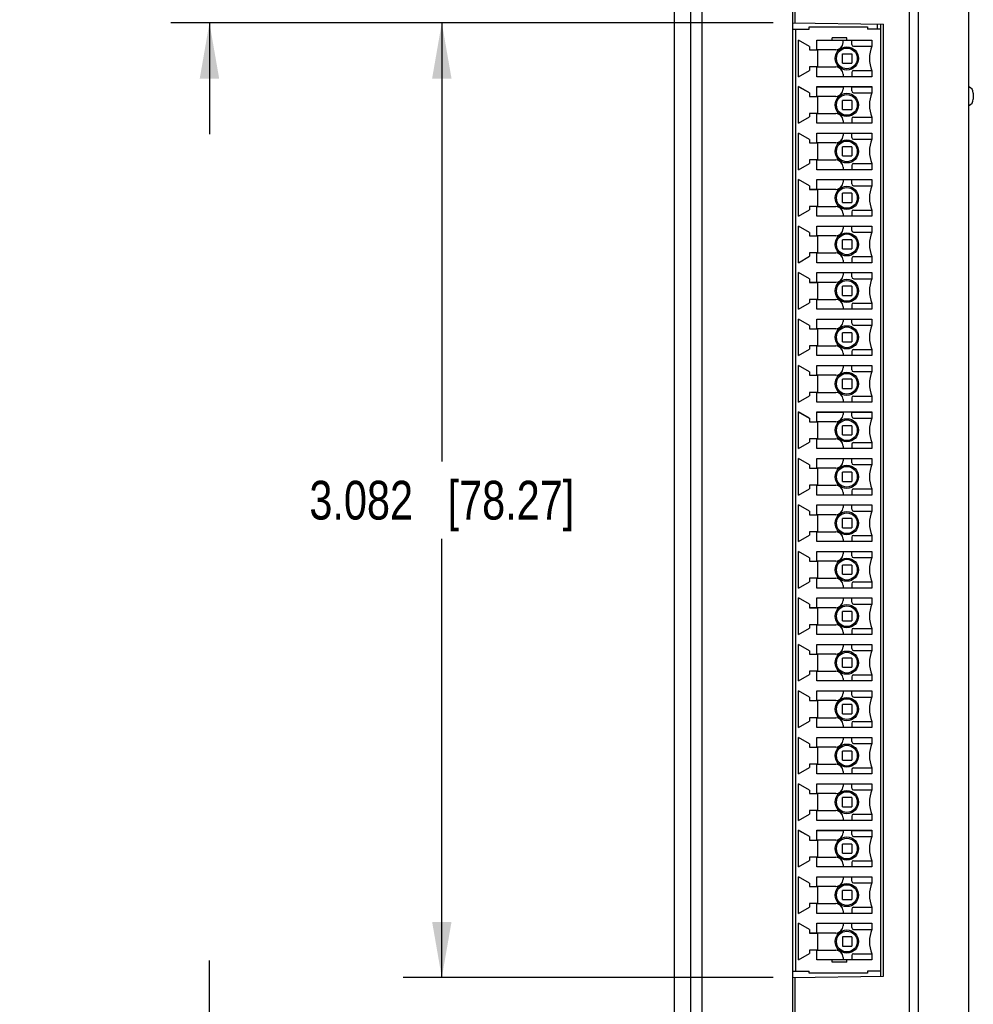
# Model space of a CAD drawing. Header units: inches. Extents: x 0 to 34, y 0 to 22.
# Tile 18 of 24: x 16 to 19.1, y 10.8 to 14. Entities that reach past the tile are written whole.
import ezdxf

# ---------------------------------------------------------------- set-up
doc = ezdxf.new("R2010")
doc.units = ezdxf.units.IN
doc.header["$LTSCALE"] = 1.87
doc.header["$MEASUREMENT"] = 0
doc.layers.get('0').update_dxf_attribs({"linetype": 'CONTINUOUS'})
doc.layers.add('DIMENSIONS', color=7, linetype='CONTINUOUS')
doc.styles.get("Standard").update_dxf_attribs({"font": 'txt', "width": 0.8})
doc.dimstyles.new('DIMSTYLE_1', dxfattribs={"dimtxt": 0.125, "dimasz": 0.18, "dimexe": 0.18, "dimexo": 0.0625, "dimgap": 0.09, "dimtad": 0, "dimtih": 1, "dimtoh": 1, "dimdec": 3, "dimzin": 4, "dimdsep": 46, "dimtxsty": 'STANDARD', "dimblk": '_FILLED', "dimblk1": '_FILLED', "dimblk2": '_FILLED', "dimcen": 0.09, "dimadec": 0, "dimazin": 0, "dimtp": 0.01, "dimtm": 0.01, "dimtfac": 1, "dimtdec": 3, "dimtofl": 0, "dimtmove": 0, "dimatfit": 3, "dimldrblk": '_FILLED', "dimfxl": 1, "dimtolj": 1, "dimtzin": 4, "dimarcsym": 0})

# ---------------------------------------------------------------- blocks, each defined once
blk = doc.blocks.new('_FILLED')
at = {"color": 0, "linetype": 'BYBLOCK'}
blk.add_solid([(0, 0), (-1, 0.174), (-1, -0.174)], dxfattribs=at)
blk = doc.blocks.new('*D11')
at = {"layer": 'DIMENSIONS', "color": 2, "linetype": 'CONTINUOUS'}
for p, q in [((16.5944, 10.5757), (16.5944, 10.9357)), ((18.2987, 10.5757), (16.4694, 10.5757)), ((18.2987, 10.1257), (16.4694, 10.1257)), ((16.5944, 10.1257), (16.5944, 9.7657))]:
    blk.add_line(p, q, dxfattribs=at)
at = {"layer": 'DIMENSIONS', "color": 2, "linetype": 'CONTINUOUS', "xscale": 0.18, "yscale": 0.18, "zscale": 0.18}
for p, rotation in [((16.5944, 10.5757), 270), ((16.5944, 10.1257), 90)]:
    blk.add_blockref('_FILLED', p, dxfattribs=dict(at, rotation=rotation))
at = {"layer": 'DIMENSIONS', "color": 2, "linetype": 'CONTINUOUS', "insert": (16.5944, 10.4132), "char_height": 0.125, "width": 1.225, "attachment_point": 2, "line_spacing_factor": 0.9}
blk.add_mtext('.450{\\Ftxt.shx;\\W1.000000;\\H0.125000; }[11.43]', dxfattribs=at)
blk = doc.blocks.new('*D12')
at = {"layer": 'DIMENSIONS', "color": 2, "linetype": 'CONTINUOUS'}
for p, q in [((16.5944, 14.5627), (16.5944, 14.9227)), ((18.4139, 14.5627), (16.4694, 14.5627)), ((18.4139, 13.9625), (16.4694, 13.9625)), ((16.5944, 13.9625), (16.5944, 13.6025))]:
    blk.add_line(p, q, dxfattribs=at)
at = {"layer": 'DIMENSIONS', "color": 2, "linetype": 'CONTINUOUS', "xscale": 0.18, "yscale": 0.18, "zscale": 0.18}
for p, rotation in [((16.5944, 14.5627), 270), ((16.5944, 13.9625), 90)]:
    blk.add_blockref('_FILLED', p, dxfattribs=dict(at, rotation=rotation))
at = {"layer": 'DIMENSIONS', "color": 2, "linetype": 'CONTINUOUS', "insert": (16.5944, 14.3251), "char_height": 0.125, "width": 1.225, "attachment_point": 2, "line_spacing_factor": 0.9}
blk.add_mtext('.600{\\Ftxt.shx;\\W1.000000;\\H0.125000; }[15.25]', dxfattribs=at)
blk = doc.blocks.new('*D13')
at = {"layer": 'DIMENSIONS', "color": 2, "linetype": 'CONTINUOUS'}
for p, q in [((18.4139, 13.9625), (17.2194, 13.9625)), ((17.3444, 13.9625), (17.3444, 12.5467)), ((17.3444, 10.8809), (17.3444, 12.2967)), ((18.4139, 10.8809), (17.2194, 10.8809))]:
    blk.add_line(p, q, dxfattribs=at)
at = {"layer": 'DIMENSIONS', "color": 2, "linetype": 'CONTINUOUS', "xscale": 0.18, "yscale": 0.18, "zscale": 0.18}
for p, rotation in [((17.3444, 13.9625), 90), ((17.3444, 10.8809), 270)]:
    blk.add_blockref('_FILLED', p, dxfattribs=dict(at, rotation=rotation))
at = {"layer": 'DIMENSIONS', "color": 2, "linetype": 'CONTINUOUS', "insert": (17.3444, 12.4842), "char_height": 0.125, "width": 1.325, "attachment_point": 2, "line_spacing_factor": 0.9}
blk.add_mtext('3.082{\\Ftxt.shx;\\W1.000000;\\H0.125000; }[78.27]', dxfattribs=at)

msp = doc.modelspace()

# ---------------------------------------------------------------- linework, layer by layer
at = {"color": 7, "linetype": 'CONTINUOUS'}
for p, q in [((18.4764, 14.5627), (18.4764, 10.7004)), ((18.4844, 13.9624), (18.4844, 14.5608)), ((18.8542, 9.5147), (18.8542, 14.2421)), ((18.8826, 9.5147), (18.8826, 14.2421)), ((18.1467, 14.2341), (18.1467, 9.5173)), ((18.1839, 14.2341), (18.1839, 9.5173)), ((18.0944, 14.1007), (18.0944, 9.6507)), ((19.0449, 14.1007), (19.0449, 9.6507)), ((18.4764, 13.9625), (18.7699, 13.9574)), ((18.75, 13.9577), (18.75, 13.9414)), ((18.7599, 13.9576), (18.7599, 13.9414)), ((18.7619, 10.8859), (18.7619, 13.9575)), ((18.7699, 10.886), (18.7699, 13.9574)), ((18.4764, 13.9414), (18.5296, 13.9414)), ((18.4863, 13.9414), (18.4863, 10.902)), ((18.5296, 13.9414), (18.5296, 13.9497)), ((18.5296, 13.9497), (18.7186, 13.9497)), ((18.7186, 13.9497), (18.7186, 13.9414)), ((18.7619, 13.9414), (18.7186, 13.9414)), ((18.4957, 13.7882), (18.4957, 13.9063)), ((18.5311, 13.8859), (18.4957, 13.9063)), ((18.5547, 13.8749), (18.5547, 13.9063)), ((18.5547, 13.9063), (18.7327, 13.9063)), ((18.6044, 13.9063), (18.6044, 13.9142)), ((18.6517, 13.9142), (18.6044, 13.9142)), ((18.6397, 13.8985), (18.6397, 13.9063)), ((18.6517, 13.9063), (18.6517, 13.9142)), ((18.6674, 13.8926), (18.6674, 13.9063)), ((18.6733, 13.8867), (18.7327, 13.8867)), ((18.7327, 13.9063), (18.7327, 13.8865)), ((18.5311, 13.8859), (18.5311, 13.8749)), ((18.5311, 13.8749), (18.5547, 13.8749)), ((18.5572, 13.8749), (18.5572, 13.8197)), ((18.6161, 13.8749), (18.5572, 13.8749)), ((18.6379, 13.8325), (18.6379, 13.8621)), ((18.6379, 13.8621), (18.6674, 13.8621)), ((18.6674, 13.8621), (18.6674, 13.8325)), ((18.6379, 13.8325), (18.6674, 13.8325)), ((18.4957, 13.7882), (18.5311, 13.8087)), ((18.5311, 13.8197), (18.5311, 13.8087)), ((18.5547, 13.8197), (18.5311, 13.8197)), ((18.5547, 13.7882), (18.5547, 13.8197)), ((18.5572, 13.8197), (18.6161, 13.8197)), ((18.6397, 13.7961), (18.6397, 13.7882)), ((18.6674, 13.802), (18.6674, 13.7882)), ((18.6733, 13.8079), (18.7327, 13.8079)), ((18.7327, 13.8078), (18.7327, 13.7882)), ((18.7327, 13.7882), (18.5547, 13.7882)), ((18.4957, 13.6382), (18.4957, 13.7563)), ((18.5311, 13.7359), (18.4957, 13.7563)), ((18.531, 13.7358), (18.4957, 13.7562)), ((18.5311, 13.7359), (18.5311, 13.7247)), ((18.5547, 13.7247), (18.5547, 13.7563)), ((18.5547, 13.7563), (18.7327, 13.7563)), ((18.5547, 13.7562), (18.6397, 13.7562)), ((18.6397, 13.7562), (18.6397, 13.7484)), ((18.6674, 13.7425), (18.6674, 13.7562)), ((18.6674, 13.7562), (18.7327, 13.7562)), ((18.6733, 13.7365), (18.7327, 13.7365)), ((18.7327, 13.7563), (18.7327, 13.7365)), ((19.0599, 13.7357), (19.0599, 13.7157)), ((18.5311, 13.7249), (18.5547, 13.7249)), ((18.5311, 13.7247), (18.5547, 13.7247)), ((18.5572, 13.7247), (18.5572, 13.6697)), ((18.6161, 13.7247), (18.5572, 13.7247)), ((18.6379, 13.6825), (18.6379, 13.7121)), ((18.6674, 13.7121), (18.6379, 13.7121)), ((18.6674, 13.7121), (18.6674, 13.6825)), ((18.5311, 13.6697), (18.5311, 13.6587)), ((18.5547, 13.6697), (18.5311, 13.6697)), ((18.5547, 13.6382), (18.5547, 13.6697)), ((18.5572, 13.6697), (18.6161, 13.6697)), ((18.6379, 13.6825), (18.6674, 13.6825)), ((18.4957, 13.6382), (18.5311, 13.6587)), ((18.7327, 13.6382), (18.5547, 13.6382)), ((18.6397, 13.6461), (18.6397, 13.6382)), ((18.6674, 13.652), (18.6674, 13.6382)), ((18.6733, 13.6579), (18.7327, 13.6579)), ((18.7327, 13.6578), (18.7327, 13.6382)), ((18.4957, 13.4882), (18.4957, 13.6063)), ((18.5311, 13.5859), (18.4957, 13.6063)), ((18.531, 13.5858), (18.4957, 13.6062)), ((18.5547, 13.5747), (18.5547, 13.6063)), ((18.5547, 13.6063), (18.7327, 13.6063)), ((18.5547, 13.6062), (18.6397, 13.6062)), ((18.6397, 13.6062), (18.6397, 13.5984)), ((18.6674, 13.5925), (18.6674, 13.6062)), ((18.6674, 13.6062), (18.7327, 13.6062)), ((18.7327, 13.6063), (18.7327, 13.5865)), ((18.5311, 13.5859), (18.5311, 13.5747)), ((18.5311, 13.5749), (18.5547, 13.5749)), ((18.5311, 13.5747), (18.5547, 13.5747)), ((18.5572, 13.5747), (18.5572, 13.5197)), ((18.6161, 13.5747), (18.5572, 13.5747)), ((18.6733, 13.5865), (18.7327, 13.5865)), ((18.6379, 13.5325), (18.6379, 13.5621)), ((18.6674, 13.5621), (18.6379, 13.5621)), ((18.6674, 13.5621), (18.6674, 13.5325)), ((18.4957, 13.4882), (18.5311, 13.5087)), ((18.5311, 13.5197), (18.5311, 13.5087)), ((18.5547, 13.5197), (18.5311, 13.5197)), ((18.5547, 13.4882), (18.5547, 13.5197)), ((18.5572, 13.5197), (18.6161, 13.5197)), ((18.6379, 13.5325), (18.6674, 13.5325)), ((18.6733, 13.5079), (18.7327, 13.5079)), ((18.7327, 13.5078), (18.7327, 13.4882)), ((18.7327, 13.4882), (18.5547, 13.4882)), ((18.6397, 13.4961), (18.6397, 13.4882)), ((18.6674, 13.502), (18.6674, 13.4882)), ((18.4957, 13.3382), (18.4957, 13.4563)), ((18.5311, 13.4359), (18.4957, 13.4563)), ((18.531, 13.4358), (18.4957, 13.4562)), ((18.5547, 13.4247), (18.5547, 13.4563)), ((18.5547, 13.4563), (18.7327, 13.4563)), ((18.5547, 13.4562), (18.6397, 13.4562)), ((18.6397, 13.4562), (18.6397, 13.4484)), ((18.6674, 13.4425), (18.6674, 13.4562)), ((18.6674, 13.4562), (18.7327, 13.4562)), ((18.7327, 13.4563), (18.7327, 13.4365)), ((18.5311, 13.4359), (18.5311, 13.4247)), ((18.5311, 13.4249), (18.5547, 13.4249)), ((18.5311, 13.4247), (18.5547, 13.4247)), ((18.5572, 13.4247), (18.5572, 13.3697)), ((18.6161, 13.4247), (18.5572, 13.4247)), ((18.6379, 13.3825), (18.6379, 13.4121)), ((18.6674, 13.4121), (18.6379, 13.4121)), ((18.6674, 13.4121), (18.6674, 13.3825)), ((18.6733, 13.4365), (18.7327, 13.4365)), ((18.6379, 13.3825), (18.6674, 13.3825)), ((18.4957, 13.3382), (18.5311, 13.3587)), ((18.5311, 13.3697), (18.5311, 13.3587)), ((18.5547, 13.3697), (18.5311, 13.3697)), ((18.5547, 13.3382), (18.5547, 13.3697)), ((18.5572, 13.3697), (18.6161, 13.3697)), ((18.6397, 13.3461), (18.6397, 13.3382)), ((18.6674, 13.352), (18.6674, 13.3382)), ((18.6733, 13.3579), (18.7327, 13.3579)), ((18.7327, 13.3578), (18.7327, 13.3382)), ((18.7327, 13.3382), (18.5547, 13.3382)), ((18.4957, 13.1882), (18.4957, 13.3063)), ((18.5311, 13.2859), (18.4957, 13.3063)), ((18.531, 13.2858), (18.4957, 13.3062)), ((18.5311, 13.2859), (18.5311, 13.2747)), ((18.5547, 13.2747), (18.5547, 13.3063)), ((18.5547, 13.3063), (18.7327, 13.3063)), ((18.5547, 13.3062), (18.6397, 13.3062)), ((18.6397, 13.3062), (18.6397, 13.2984)), ((18.6674, 13.2925), (18.6674, 13.3062)), ((18.6674, 13.3062), (18.7327, 13.3062)), ((18.6733, 13.2865), (18.7327, 13.2865)), ((18.7327, 13.3063), (18.7327, 13.2865)), ((18.5311, 13.2749), (18.5547, 13.2749)), ((18.5311, 13.2747), (18.5547, 13.2747)), ((18.5572, 13.2747), (18.5572, 13.2197)), ((18.6161, 13.2747), (18.5572, 13.2747)), ((18.6379, 13.2325), (18.6379, 13.2621)), ((18.6674, 13.2621), (18.6379, 13.2621)), ((18.6674, 13.2621), (18.6674, 13.2325)), ((18.5311, 13.2197), (18.5311, 13.2087)), ((18.5547, 13.2197), (18.5311, 13.2197)), ((18.5547, 13.1882), (18.5547, 13.2197)), ((18.5572, 13.2197), (18.6161, 13.2197)), ((18.6379, 13.2325), (18.6674, 13.2325)), ((18.4957, 13.1882), (18.5311, 13.2087)), ((18.7327, 13.1882), (18.5547, 13.1882)), ((18.6397, 13.1961), (18.6397, 13.1882)), ((18.6674, 13.202), (18.6674, 13.1882)), ((18.6733, 13.2079), (18.7327, 13.2079)), ((18.7327, 13.2078), (18.7327, 13.1882)), ((18.4957, 13.0382), (18.4957, 13.1563)), ((18.5311, 13.1359), (18.4957, 13.1563)), ((18.531, 13.1358), (18.4957, 13.1562)), ((18.5547, 13.1247), (18.5547, 13.1563)), ((18.5547, 13.1563), (18.7327, 13.1563)), ((18.5547, 13.1562), (18.6397, 13.1562)), ((18.6397, 13.1562), (18.6397, 13.1484)), ((18.6674, 13.1425), (18.6674, 13.1562)), ((18.6674, 13.1562), (18.7327, 13.1562)), ((18.7327, 13.1563), (18.7327, 13.1365)), ((18.5311, 13.1359), (18.5311, 13.1247)), ((18.5311, 13.1249), (18.5547, 13.1249)), ((18.5311, 13.1247), (18.5547, 13.1247)), ((18.5572, 13.1247), (18.5572, 13.0697)), ((18.6161, 13.1247), (18.5572, 13.1247)), ((18.6733, 13.1365), (18.7327, 13.1365)), ((18.6379, 13.0825), (18.6379, 13.1121)), ((18.6674, 13.1121), (18.6379, 13.1121)), ((18.6674, 13.1121), (18.6674, 13.0825)), ((18.5311, 13.0697), (18.5311, 13.0587)), ((18.5547, 13.0697), (18.5311, 13.0697)), ((18.5547, 13.0382), (18.5547, 13.0697)), ((18.5572, 13.0697), (18.6161, 13.0697)), ((18.6379, 13.0825), (18.6674, 13.0825)), ((18.4957, 13.0382), (18.5311, 13.0587)), ((18.7327, 13.0382), (18.5547, 13.0382)), ((18.6397, 13.0461), (18.6397, 13.0382)), ((18.6674, 13.052), (18.6674, 13.0382)), ((18.6733, 13.0579), (18.7327, 13.0579)), ((18.7327, 13.0578), (18.7327, 13.0382)), ((18.4957, 12.8882), (18.4957, 13.0063)), ((18.5311, 12.9859), (18.4957, 13.0063)), ((18.531, 12.9858), (18.4957, 13.0062)), ((18.5547, 12.9747), (18.5547, 13.0063)), ((18.5547, 13.0063), (18.7327, 13.0063)), ((18.5547, 13.0062), (18.6397, 13.0062)), ((18.6397, 13.0062), (18.6397, 12.9984)), ((18.6674, 12.9925), (18.6674, 13.0062)), ((18.6674, 13.0062), (18.7327, 13.0062)), ((18.7327, 13.0063), (18.7327, 12.9865)), ((18.5311, 12.9859), (18.5311, 12.9747)), ((18.5311, 12.9749), (18.5547, 12.9749)), ((18.5311, 12.9747), (18.5547, 12.9747)), ((18.5572, 12.9747), (18.5572, 12.9197)), ((18.6161, 12.9747), (18.5572, 12.9747)), ((18.6733, 12.9865), (18.7327, 12.9865)), ((18.6379, 12.9325), (18.6379, 12.9621)), ((18.6674, 12.9621), (18.6379, 12.9621)), ((18.6674, 12.9621), (18.6674, 12.9325)), ((18.4957, 12.8882), (18.5311, 12.9087)), ((18.5311, 12.9197), (18.5311, 12.9087)), ((18.5547, 12.9197), (18.5311, 12.9197)), ((18.5547, 12.8882), (18.5547, 12.9197)), ((18.5572, 12.9197), (18.6161, 12.9197)), ((18.6379, 12.9325), (18.6674, 12.9325)), ((18.6674, 12.902), (18.6674, 12.8882)), ((18.6733, 12.9079), (18.7327, 12.9079)), ((18.7327, 12.9078), (18.7327, 12.8882)), ((18.7327, 12.8882), (18.5547, 12.8882)), ((18.6397, 12.8961), (18.6397, 12.8882)), ((18.4957, 12.7382), (18.4957, 12.8563)), ((18.5311, 12.8359), (18.4957, 12.8563)), ((18.531, 12.8358), (18.4957, 12.8562)), ((18.5547, 12.8247), (18.5547, 12.8563)), ((18.5547, 12.8563), (18.7327, 12.8563)), ((18.5547, 12.8562), (18.6397, 12.8562)), ((18.6397, 12.8562), (18.6397, 12.8484)), ((18.6674, 12.8425), (18.6674, 12.8562)), ((18.6674, 12.8562), (18.7327, 12.8562)), ((18.7327, 12.8563), (18.7327, 12.8365)), ((18.5311, 12.8359), (18.5311, 12.8247)), ((18.5311, 12.8249), (18.5547, 12.8249)), ((18.5311, 12.8247), (18.5547, 12.8247)), ((18.5572, 12.8247), (18.5572, 12.7697)), ((18.6161, 12.8247), (18.5572, 12.8247)), ((18.6379, 12.7825), (18.6379, 12.8121)), ((18.6674, 12.8121), (18.6379, 12.8121)), ((18.6674, 12.8121), (18.6674, 12.7825)), ((18.6733, 12.8365), (18.7327, 12.8365)), ((18.6379, 12.7825), (18.6674, 12.7825)), ((18.4957, 12.7382), (18.5311, 12.7587)), ((18.5311, 12.7697), (18.5311, 12.7587)), ((18.5547, 12.7697), (18.5311, 12.7697)), ((18.5547, 12.7382), (18.5547, 12.7697)), ((18.5572, 12.7697), (18.6161, 12.7697)), ((18.6397, 12.7461), (18.6397, 12.7382)), ((18.6674, 12.752), (18.6674, 12.7382)), ((18.6733, 12.7579), (18.7327, 12.7579)), ((18.7327, 12.7578), (18.7327, 12.7382)), ((18.7327, 12.7382), (18.5547, 12.7382)), ((18.4957, 12.5882), (18.4957, 12.7063)), ((18.5311, 12.6859), (18.4957, 12.7063)), ((18.531, 12.6858), (18.4957, 12.7062)), ((18.5311, 12.6859), (18.5311, 12.6747)), ((18.5547, 12.6747), (18.5547, 12.7063)), ((18.5547, 12.7063), (18.7327, 12.7063)), ((18.5547, 12.7062), (18.6397, 12.7062)), ((18.6397, 12.7062), (18.6397, 12.6984)), ((18.6674, 12.6925), (18.6674, 12.7062)), ((18.6674, 12.7062), (18.7327, 12.7062)), ((18.6733, 12.6865), (18.7327, 12.6865)), ((18.7327, 12.7063), (18.7327, 12.6865)), ((18.5311, 12.6749), (18.5547, 12.6749)), ((18.5311, 12.6747), (18.5547, 12.6747)), ((18.5572, 12.6747), (18.5572, 12.6197)), ((18.6161, 12.6747), (18.5572, 12.6747)), ((18.6379, 12.6325), (18.6379, 12.6621)), ((18.6674, 12.6621), (18.6379, 12.6621)), ((18.6674, 12.6621), (18.6674, 12.6325)), ((18.5311, 12.6197), (18.5311, 12.6087)), ((18.5547, 12.6197), (18.5311, 12.6197)), ((18.5547, 12.5882), (18.5547, 12.6197)), ((18.5572, 12.6197), (18.6161, 12.6197)), ((18.6379, 12.6325), (18.6674, 12.6325)), ((18.4957, 12.5882), (18.5311, 12.6087)), ((18.7327, 12.5882), (18.5547, 12.5882)), ((18.6397, 12.5961), (18.6397, 12.5882)), ((18.6674, 12.602), (18.6674, 12.5882)), ((18.6733, 12.6079), (18.7327, 12.6079)), ((18.7327, 12.6078), (18.7327, 12.5882)), ((18.4957, 12.4382), (18.4957, 12.5563)), ((18.5311, 12.5359), (18.4957, 12.5563)), ((18.531, 12.5358), (18.4957, 12.5562)), ((18.5547, 12.5247), (18.5547, 12.5563)), ((18.5547, 12.5563), (18.7327, 12.5563)), ((18.5547, 12.5562), (18.6397, 12.5562)), ((18.6397, 12.5562), (18.6397, 12.5484)), ((18.6674, 12.5425), (18.6674, 12.5562)), ((18.6674, 12.5562), (18.7327, 12.5562)), ((18.7327, 12.5563), (18.7327, 12.5365)), ((18.5311, 12.5359), (18.5311, 12.5247)), ((18.5311, 12.5249), (18.5547, 12.5249)), ((18.5311, 12.5247), (18.5547, 12.5247)), ((18.5572, 12.5247), (18.5572, 12.4697)), ((18.6161, 12.5247), (18.5572, 12.5247)), ((18.6733, 12.5365), (18.7327, 12.5365)), ((18.6379, 12.4825), (18.6379, 12.5121)), ((18.6674, 12.5121), (18.6379, 12.5121)), ((18.6674, 12.5121), (18.6674, 12.4825)), ((18.4957, 12.4382), (18.5311, 12.4587)), ((18.5311, 12.4697), (18.5311, 12.4587)), ((18.5547, 12.4697), (18.5311, 12.4697)), ((18.5547, 12.4382), (18.5547, 12.4697)), ((18.5572, 12.4697), (18.6161, 12.4697)), ((18.6379, 12.4825), (18.6674, 12.4825)), ((18.6733, 12.4579), (18.7327, 12.4579)), ((18.7327, 12.4578), (18.7327, 12.4382)), ((18.7327, 12.4382), (18.5547, 12.4382)), ((18.6397, 12.4461), (18.6397, 12.4382)), ((18.6674, 12.452), (18.6674, 12.4382)), ((18.4957, 12.2882), (18.4957, 12.4063)), ((18.5311, 12.3859), (18.4957, 12.4063)), ((18.531, 12.3858), (18.4957, 12.4062)), ((18.5547, 12.3747), (18.5547, 12.4063)), ((18.5547, 12.4063), (18.7327, 12.4063)), ((18.5547, 12.4062), (18.6397, 12.4062)), ((18.6397, 12.4062), (18.6397, 12.3984)), ((18.6674, 12.3925), (18.6674, 12.4062)), ((18.6674, 12.4062), (18.7327, 12.4062)), ((18.7327, 12.4063), (18.7327, 12.3865)), ((18.5311, 12.3859), (18.5311, 12.3747)), ((18.5311, 12.3749), (18.5547, 12.3749)), ((18.5311, 12.3747), (18.5547, 12.3747)), ((18.5572, 12.3747), (18.5572, 12.3197)), ((18.6161, 12.3747), (18.5572, 12.3747)), ((18.6379, 12.3325), (18.6379, 12.3621)), ((18.6674, 12.3621), (18.6379, 12.3621)), ((18.6674, 12.3621), (18.6674, 12.3325)), ((18.6733, 12.3865), (18.7327, 12.3865)), ((18.6379, 12.3325), (18.6674, 12.3325)), ((18.4957, 12.2882), (18.5311, 12.3087)), ((18.5311, 12.3197), (18.5311, 12.3087)), ((18.5547, 12.3197), (18.5311, 12.3197)), ((18.5547, 12.2882), (18.5547, 12.3197)), ((18.5572, 12.3197), (18.6161, 12.3197)), ((18.6674, 12.302), (18.6674, 12.2882)), ((18.6733, 12.3079), (18.7327, 12.3079)), ((18.7327, 12.3078), (18.7327, 12.2882)), ((18.7327, 12.2882), (18.5547, 12.2882)), ((18.6397, 12.2961), (18.6397, 12.2882)), ((18.4957, 12.1382), (18.4957, 12.2563)), ((18.5311, 12.2359), (18.4957, 12.2563)), ((18.531, 12.2358), (18.4957, 12.2562)), ((18.5311, 12.2359), (18.5311, 12.2247)), ((18.5547, 12.2247), (18.5547, 12.2563)), ((18.5547, 12.2563), (18.7327, 12.2563)), ((18.5547, 12.2562), (18.6397, 12.2562)), ((18.6397, 12.2562), (18.6397, 12.2484)), ((18.6674, 12.2425), (18.6674, 12.2562)), ((18.6674, 12.2562), (18.7327, 12.2562)), ((18.6733, 12.2365), (18.7327, 12.2365)), ((18.7327, 12.2563), (18.7327, 12.2365)), ((18.5311, 12.2249), (18.5547, 12.2249)), ((18.5311, 12.2247), (18.5547, 12.2247)), ((18.5572, 12.2247), (18.5572, 12.1697)), ((18.6161, 12.2247), (18.5572, 12.2247)), ((18.6379, 12.1825), (18.6379, 12.2121)), ((18.6674, 12.2121), (18.6379, 12.2121)), ((18.6674, 12.2121), (18.6674, 12.1825)), ((18.6379, 12.1825), (18.6674, 12.1825)), ((18.4957, 12.1382), (18.5311, 12.1587)), ((18.5311, 12.1697), (18.5311, 12.1587)), ((18.5547, 12.1697), (18.5311, 12.1697)), ((18.5547, 12.1382), (18.5547, 12.1697)), ((18.5572, 12.1697), (18.6161, 12.1697)), ((18.6397, 12.1461), (18.6397, 12.1382)), ((18.6674, 12.152), (18.6674, 12.1382)), ((18.6733, 12.1579), (18.7327, 12.1579)), ((18.7327, 12.1578), (18.7327, 12.1382)), ((18.7327, 12.1382), (18.5547, 12.1382)), ((18.4957, 11.9882), (18.4957, 12.1063)), ((18.5311, 12.0859), (18.4957, 12.1063)), ((18.531, 12.0858), (18.4957, 12.1062)), ((18.5311, 12.0859), (18.5311, 12.0747)), ((18.5547, 12.0747), (18.5547, 12.1063)), ((18.5547, 12.1063), (18.7327, 12.1063)), ((18.5547, 12.1062), (18.6397, 12.1062)), ((18.6397, 12.1062), (18.6397, 12.0984)), ((18.6674, 12.0925), (18.6674, 12.1062)), ((18.6674, 12.1062), (18.7327, 12.1062)), ((18.6733, 12.0865), (18.7327, 12.0865)), ((18.7327, 12.1063), (18.7327, 12.0865)), ((18.5311, 12.0749), (18.5547, 12.0749)), ((18.5311, 12.0747), (18.5547, 12.0747)), ((18.5572, 12.0747), (18.5572, 12.0197)), ((18.6161, 12.0747), (18.5572, 12.0747)), ((18.6379, 12.0325), (18.6379, 12.0621)), ((18.6674, 12.0621), (18.6379, 12.0621)), ((18.6674, 12.0621), (18.6674, 12.0325)), ((18.5311, 12.0197), (18.5311, 12.0087)), ((18.5547, 12.0197), (18.5311, 12.0197)), ((18.5547, 11.9882), (18.5547, 12.0197)), ((18.5572, 12.0197), (18.6161, 12.0197)), ((18.6379, 12.0325), (18.6674, 12.0325)), ((18.4957, 11.9882), (18.5311, 12.0087)), ((18.7327, 11.9882), (18.5547, 11.9882)), ((18.6397, 11.9961), (18.6397, 11.9882)), ((18.6674, 12.002), (18.6674, 11.9882)), ((18.6733, 12.0079), (18.7327, 12.0079)), ((18.7327, 12.0078), (18.7327, 11.9882)), ((18.4957, 11.8382), (18.4957, 11.9563)), ((18.5311, 11.9359), (18.4957, 11.9563)), ((18.531, 11.9358), (18.4957, 11.9562)), ((18.5547, 11.9247), (18.5547, 11.9563)), ((18.5547, 11.9563), (18.7327, 11.9563)), ((18.5547, 11.9562), (18.6397, 11.9562)), ((18.6397, 11.9562), (18.6397, 11.9484)), ((18.6674, 11.9425), (18.6674, 11.9562)), ((18.6674, 11.9562), (18.7327, 11.9562)), ((18.7327, 11.9563), (18.7327, 11.9365)), ((18.5311, 11.9359), (18.5311, 11.9247)), ((18.5311, 11.9249), (18.5547, 11.9249)), ((18.5311, 11.9247), (18.5547, 11.9247)), ((18.5572, 11.9247), (18.5572, 11.8697)), ((18.6161, 11.9247), (18.5572, 11.9247)), ((18.6733, 11.9365), (18.7327, 11.9365)), ((18.6379, 11.8825), (18.6379, 11.9121)), ((18.6674, 11.9121), (18.6379, 11.9121)), ((18.6674, 11.9121), (18.6674, 11.8825)), ((18.4957, 11.8382), (18.5311, 11.8587)), ((18.5311, 11.8697), (18.5311, 11.8587)), ((18.5547, 11.8697), (18.5311, 11.8697)), ((18.5547, 11.8382), (18.5547, 11.8697)), ((18.5572, 11.8697), (18.6161, 11.8697)), ((18.6379, 11.8825), (18.6674, 11.8825)), ((18.6733, 11.8579), (18.7327, 11.8579)), ((18.7327, 11.8578), (18.7327, 11.8382)), ((18.7327, 11.8382), (18.5547, 11.8382)), ((18.6397, 11.8461), (18.6397, 11.8382)), ((18.6674, 11.852), (18.6674, 11.8382)), ((18.4957, 11.6882), (18.4957, 11.8063)), ((18.5311, 11.7859), (18.4957, 11.8063)), ((18.531, 11.7858), (18.4957, 11.8062)), ((18.5547, 11.7747), (18.5547, 11.8063)), ((18.5547, 11.8063), (18.7327, 11.8063)), ((18.5547, 11.8062), (18.6397, 11.8062)), ((18.6397, 11.8062), (18.6397, 11.7984)), ((18.6674, 11.8062), (18.7327, 11.8062)), ((18.6674, 11.7925), (18.6674, 11.8062)), ((18.7327, 11.8063), (18.7327, 11.7865)), ((18.5311, 11.7859), (18.5311, 11.7747)), ((18.5311, 11.7749), (18.5547, 11.7749)), ((18.5311, 11.7747), (18.5547, 11.7747)), ((18.5572, 11.7747), (18.5572, 11.7197)), ((18.6161, 11.7747), (18.5572, 11.7747)), ((18.6674, 11.7621), (18.6379, 11.7621)), ((18.6379, 11.7325), (18.6379, 11.7621)), ((18.6674, 11.7621), (18.6674, 11.7325)), ((18.6733, 11.7865), (18.7327, 11.7865)), ((18.6379, 11.7325), (18.6674, 11.7325)), ((18.4957, 11.6882), (18.5311, 11.7087)), ((18.5547, 11.7197), (18.5311, 11.7197)), ((18.5311, 11.7197), (18.5311, 11.7087)), ((18.5547, 11.6882), (18.5547, 11.7197)), ((18.5572, 11.7197), (18.6161, 11.7197)), ((18.6397, 11.6961), (18.6397, 11.6882)), ((18.6674, 11.702), (18.6674, 11.6882)), ((18.6733, 11.7079), (18.7327, 11.7079)), ((18.7327, 11.7078), (18.7327, 11.6882)), ((18.7327, 11.6882), (18.5547, 11.6882)), ((18.5311, 11.6359), (18.4957, 11.6563)), ((18.4957, 11.5382), (18.4957, 11.6563)), ((18.531, 11.6358), (18.4957, 11.6562)), ((18.5311, 11.6359), (18.5311, 11.6247)), ((18.5547, 11.6563), (18.7327, 11.6563)), ((18.5547, 11.6247), (18.5547, 11.6563)), ((18.5547, 11.6562), (18.6397, 11.6562)), ((18.6397, 11.6562), (18.6397, 11.6484)), ((18.6674, 11.6562), (18.7327, 11.6562)), ((18.6674, 11.6425), (18.6674, 11.6562)), ((18.6733, 11.6365), (18.7327, 11.6365)), ((18.7327, 11.6563), (18.7327, 11.6365)), ((18.5311, 11.6249), (18.5547, 11.6249)), ((18.5311, 11.6247), (18.5547, 11.6247)), ((18.6161, 11.6247), (18.5572, 11.6247)), ((18.5572, 11.6247), (18.5572, 11.5697)), ((18.6674, 11.6121), (18.6379, 11.6121)), ((18.6379, 11.5825), (18.6379, 11.6121)), ((18.6674, 11.6121), (18.6674, 11.5825)), ((18.5547, 11.5697), (18.5311, 11.5697)), ((18.5311, 11.5697), (18.5311, 11.5587)), ((18.5547, 11.5382), (18.5547, 11.5697)), ((18.5572, 11.5697), (18.6161, 11.5697)), ((18.6379, 11.5825), (18.6674, 11.5825)), ((18.4957, 11.5382), (18.5311, 11.5587)), ((18.7327, 11.5382), (18.5547, 11.5382)), ((18.6397, 11.5461), (18.6397, 11.5382)), ((18.6674, 11.552), (18.6674, 11.5382)), ((18.6733, 11.5579), (18.7327, 11.5579)), ((18.7327, 11.5578), (18.7327, 11.5382)), ((18.5311, 11.4859), (18.4957, 11.5063)), ((18.4957, 11.3882), (18.4957, 11.5063)), ((18.531, 11.4858), (18.4957, 11.5062)), ((18.5547, 11.5063), (18.7327, 11.5063)), ((18.5547, 11.4747), (18.5547, 11.5063)), ((18.5547, 11.5062), (18.6397, 11.5062)), ((18.6397, 11.5062), (18.6397, 11.4984)), ((18.6674, 11.5062), (18.7327, 11.5062)), ((18.6674, 11.4925), (18.6674, 11.5062)), ((18.7327, 11.5063), (18.7327, 11.4865)), ((18.5311, 11.4859), (18.5311, 11.4747)), ((18.5311, 11.4749), (18.5547, 11.4749)), ((18.5311, 11.4747), (18.5547, 11.4747)), ((18.6161, 11.4747), (18.5572, 11.4747)), ((18.5572, 11.4747), (18.5572, 11.4197)), ((18.6733, 11.4865), (18.7327, 11.4865)), ((18.6674, 11.4621), (18.6379, 11.4621)), ((18.6379, 11.4325), (18.6379, 11.4621)), ((18.6674, 11.4621), (18.6674, 11.4325)), ((18.4957, 11.3882), (18.5311, 11.4087)), ((18.5547, 11.4197), (18.5311, 11.4197)), ((18.5311, 11.4197), (18.5311, 11.4087)), ((18.5547, 11.3882), (18.5547, 11.4197)), ((18.5572, 11.4197), (18.6161, 11.4197)), ((18.6379, 11.4325), (18.6674, 11.4325)), ((18.6733, 11.4079), (18.7327, 11.4079)), ((18.7327, 11.4078), (18.7327, 11.3882)), ((18.7327, 11.3882), (18.5547, 11.3882)), ((18.6397, 11.3961), (18.6397, 11.3882)), ((18.6674, 11.402), (18.6674, 11.3882)), ((18.5311, 11.3359), (18.4957, 11.3563)), ((18.4957, 11.2382), (18.4957, 11.3563)), ((18.531, 11.3358), (18.4957, 11.3562)), ((18.5547, 11.3563), (18.7327, 11.3563)), ((18.5547, 11.3247), (18.5547, 11.3563)), ((18.5547, 11.3562), (18.6397, 11.3562)), ((18.6397, 11.3562), (18.6397, 11.3484)), ((18.6674, 11.3562), (18.7327, 11.3562)), ((18.6674, 11.3425), (18.6674, 11.3562)), ((18.7327, 11.3563), (18.7327, 11.3365)), ((18.5311, 11.3359), (18.5311, 11.3247)), ((18.5311, 11.3249), (18.5547, 11.3249)), ((18.5311, 11.3247), (18.5547, 11.3247)), ((18.6161, 11.3247), (18.5572, 11.3247)), ((18.5572, 11.3247), (18.5572, 11.2697)), ((18.6733, 11.3365), (18.7327, 11.3365)), ((18.6674, 11.3121), (18.6379, 11.3121)), ((18.6379, 11.2825), (18.6379, 11.3121)), ((18.6379, 11.2825), (18.6674, 11.2825)), ((18.6674, 11.3121), (18.6674, 11.2825)), ((18.4957, 11.2382), (18.5311, 11.2587)), ((18.5547, 11.2697), (18.5311, 11.2697)), ((18.5311, 11.2697), (18.5311, 11.2587)), ((18.5547, 11.2382), (18.5547, 11.2697)), ((18.5572, 11.2697), (18.6161, 11.2697)), ((18.6674, 11.252), (18.6674, 11.2382)), ((18.6733, 11.2579), (18.7327, 11.2579)), ((18.7327, 11.2578), (18.7327, 11.2382)), ((18.7327, 11.2382), (18.5547, 11.2382)), ((18.6397, 11.2461), (18.6397, 11.2382)), ((18.5311, 11.1859), (18.4957, 11.2063)), ((18.4957, 11.0882), (18.4957, 11.2063)), ((18.531, 11.1858), (18.4957, 11.2062)), ((18.5311, 11.1859), (18.5311, 11.1747)), ((18.5547, 11.2063), (18.7327, 11.2063)), ((18.5547, 11.1747), (18.5547, 11.2063)), ((18.5547, 11.2062), (18.6397, 11.2062)), ((18.6397, 11.2062), (18.6397, 11.1984)), ((18.6674, 11.2062), (18.7327, 11.2062)), ((18.6674, 11.1925), (18.6674, 11.2062)), ((18.6733, 11.1865), (18.7327, 11.1865)), ((18.7327, 11.2063), (18.7327, 11.1865)), ((18.5311, 11.1749), (18.5547, 11.1749)), ((18.5311, 11.1747), (18.5547, 11.1747)), ((18.6161, 11.1747), (18.5572, 11.1747)), ((18.5572, 11.1747), (18.5572, 11.1197)), ((18.6674, 11.1621), (18.6379, 11.1621)), ((18.6379, 11.1325), (18.6379, 11.1621)), ((18.6674, 11.1621), (18.6674, 11.1325)), ((18.6379, 11.1325), (18.6674, 11.1325)), ((18.4957, 11.0882), (18.5311, 11.1087)), ((18.5547, 11.1197), (18.5311, 11.1197)), ((18.5311, 11.1197), (18.5311, 11.1087)), ((18.5547, 11.0882), (18.5547, 11.1197)), ((18.5572, 11.1197), (18.6161, 11.1197)), ((18.6397, 11.0961), (18.6397, 11.0882)), ((18.6674, 11.102), (18.6674, 11.0882)), ((18.6733, 11.1079), (18.7327, 11.1079)), ((18.7327, 11.1078), (18.7327, 11.0882)), ((18.7327, 11.0882), (18.5547, 11.0882)), ((18.5311, 11.0359), (18.4957, 11.0563)), ((18.4957, 10.9382), (18.4957, 11.0563)), ((18.531, 11.0358), (18.4957, 11.0562)), ((18.5311, 11.0359), (18.5311, 11.0247)), ((18.5547, 11.0563), (18.7327, 11.0563)), ((18.5547, 11.0247), (18.5547, 11.0563)), ((18.5547, 11.0562), (18.6397, 11.0562)), ((18.6397, 11.0562), (18.6397, 11.0484)), ((18.6674, 11.0562), (18.7327, 11.0562)), ((18.6674, 11.0425), (18.6674, 11.0562)), ((18.6733, 11.0365), (18.7327, 11.0365)), ((18.7327, 11.0563), (18.7327, 11.0365)), ((18.5311, 11.0249), (18.5547, 11.0249)), ((18.5311, 11.0247), (18.5547, 11.0247)), ((18.6161, 11.0247), (18.5572, 11.0247)), ((18.5572, 11.0247), (18.5572, 10.9696)), ((18.6674, 11.0121), (18.6379, 11.0121)), ((18.6379, 11.0121), (18.6379, 10.9825)), ((18.6674, 11.0121), (18.6674, 10.9825)), ((18.5547, 10.9697), (18.5311, 10.9697)), ((18.5311, 10.9697), (18.5311, 10.9587)), ((18.5547, 10.9382), (18.5547, 10.9697)), ((18.5572, 10.9696), (18.6161, 10.9696)), ((18.6379, 10.9825), (18.6674, 10.9825)), ((18.4957, 10.9382), (18.5311, 10.9587)), ((18.7327, 10.9382), (18.5547, 10.9382)), ((18.6044, 10.9304), (18.6044, 10.9382)), ((18.6397, 10.946), (18.6397, 10.9382)), ((18.6517, 10.9304), (18.6517, 10.9382)), ((18.6674, 10.9519), (18.6674, 10.9382)), ((18.6733, 10.9578), (18.7327, 10.9578)), ((18.7327, 10.9578), (18.7327, 10.9382)), ((18.4764, 10.902), (18.5296, 10.902)), ((18.5296, 10.8949), (18.5296, 10.902)), ((18.6517, 10.9304), (18.6044, 10.9304)), ((18.7619, 10.902), (18.7186, 10.902)), ((18.7186, 10.902), (18.7186, 10.8949)), ((18.4764, 10.8809), (18.7699, 10.886)), ((18.4844, 10.7007), (18.4844, 10.881)), ((18.7186, 10.8949), (18.5296, 10.8949))]:
    msp.add_line(p, q, dxfattribs=at)
for centre, radius in [((18.6517, 13.8473), 0.0374), ((18.6517, 13.8473), 0.0335), ((18.6517, 13.6973), 0.0374), ((18.6517, 13.6973), 0.0335), ((18.6517, 13.5473), 0.0374), ((18.6517, 13.5473), 0.0335), ((18.6517, 13.3973), 0.0374), ((18.6517, 13.3973), 0.0335), ((18.6517, 13.2473), 0.0374), ((18.6517, 13.2473), 0.0335), ((18.6517, 13.0973), 0.0374), ((18.6517, 13.0973), 0.0335), ((18.6517, 12.9473), 0.0374), ((18.6517, 12.9473), 0.0335), ((18.6517, 12.7973), 0.0374), ((18.6517, 12.7973), 0.0335), ((18.6517, 12.6473), 0.0374), ((18.6517, 12.6473), 0.0335), ((18.6517, 12.4973), 0.0374), ((18.6517, 12.4973), 0.0335), ((18.6517, 12.3473), 0.0374), ((18.6517, 12.3473), 0.0335), ((18.6517, 12.1973), 0.0374), ((18.6517, 12.1973), 0.0335), ((18.6517, 12.0473), 0.0374), ((18.6517, 12.0473), 0.0335), ((18.6517, 11.8973), 0.0374), ((18.6517, 11.8973), 0.0335), ((18.6517, 11.7473), 0.0374), ((18.6517, 11.7473), 0.0335), ((18.6517, 11.5973), 0.0374), ((18.6517, 11.5973), 0.0335), ((18.6517, 11.4473), 0.0374), ((18.6517, 11.4473), 0.0335), ((18.6517, 11.2973), 0.0374), ((18.6517, 11.2973), 0.0335), ((18.6517, 11.1473), 0.0374), ((18.6517, 11.1473), 0.0335), ((18.6517, 10.9973), 0.0374), ((18.6517, 10.9973), 0.0335)]:
    msp.add_circle(centre, radius, dxfattribs=at)
for centre, radius, start, end in [((18.6161, 13.8985), 0.0236, 270, 360), ((18.6733, 13.8926), 0.00591, 180, 270), ((18.8229, 13.8472), 0.0984, 156.4218, 203.5782), ((18.6161, 13.7961), 0.0236, 0, 90), ((18.6733, 13.802), 0.00591, 90, 180), ((18.6161, 13.7484), 0.0236, 270, 360), ((18.6733, 13.7425), 0.00591, 180, 270), ((18.8229, 13.6972), 0.0984, 156.4218, 203.5782), ((19.0391, 13.7357), 0.0208, 0, 73.7398), ((19.0391, 13.7157), 0.0208, 286.2602, 360), ((18.6161, 13.6461), 0.0236, 0, 90), ((18.6733, 13.652), 0.00591, 90, 180), ((18.6161, 13.5984), 0.0236, 270, 360), ((18.6733, 13.5925), 0.00591, 180, 270), ((18.8229, 13.5472), 0.0984, 156.4218, 203.5782), ((18.6161, 13.4961), 0.0236, 0, 90), ((18.6733, 13.502), 0.00591, 90, 180), ((18.6161, 13.4484), 0.0236, 270, 360), ((18.6733, 13.4425), 0.00591, 180, 270), ((18.8229, 13.3972), 0.0984, 156.4218, 203.5782), ((18.6161, 13.3461), 0.0236, 0, 90), ((18.6733, 13.352), 0.00591, 90, 180), ((18.6161, 13.2984), 0.0236, 270, 360), ((18.6733, 13.2925), 0.00591, 180, 270), ((18.8229, 13.2472), 0.0984, 156.4218, 203.5782), ((18.6161, 13.1961), 0.0236, 0, 90), ((18.6733, 13.202), 0.00591, 90, 180), ((18.6161, 13.1484), 0.0236, 270, 360), ((18.6733, 13.1425), 0.00591, 180, 270), ((18.8229, 13.0972), 0.0984, 156.4218, 203.5782), ((18.6161, 13.0461), 0.0236, 0, 90), ((18.6733, 13.052), 0.00591, 90, 180), ((18.6161, 12.9984), 0.0236, 270, 360), ((18.6733, 12.9925), 0.00591, 180, 270), ((18.8229, 12.9472), 0.0984, 156.4218, 203.5782), ((18.6161, 12.8961), 0.0236, 0, 90), ((18.6733, 12.902), 0.00591, 90, 180), ((18.6161, 12.8484), 0.0236, 270, 360), ((18.6733, 12.8425), 0.00591, 180, 270), ((18.8229, 12.7972), 0.0984, 156.4218, 203.5782), ((18.6161, 12.7461), 0.0236, 0, 90), ((18.6733, 12.752), 0.00591, 90, 180), ((18.6161, 12.6984), 0.0236, 270, 360), ((18.6733, 12.6925), 0.00591, 180, 270), ((18.8229, 12.6472), 0.0984, 156.4218, 203.5782), ((18.6161, 12.5961), 0.0236, 0, 90), ((18.6733, 12.602), 0.00591, 90, 180), ((18.6161, 12.5484), 0.0236, 270, 360), ((18.6733, 12.5425), 0.00591, 180, 270), ((18.8229, 12.4972), 0.0984, 156.4218, 203.5782), ((18.6161, 12.4461), 0.0236, 0, 90), ((18.6733, 12.452), 0.00591, 90, 180), ((18.6161, 12.3984), 0.0236, 270, 360), ((18.6733, 12.3925), 0.00591, 180, 270), ((18.8229, 12.3472), 0.0984, 156.4218, 203.5782), ((18.6161, 12.2961), 0.0236, 0, 90), ((18.6733, 12.302), 0.00591, 90, 180), ((18.6161, 12.2484), 0.0236, 270, 360), ((18.6733, 12.2425), 0.00591, 180, 270), ((18.8229, 12.1972), 0.0984, 156.4218, 203.5782), ((18.6161, 12.1461), 0.0236, 0, 90), ((18.6733, 12.152), 0.00591, 90, 180), ((18.6161, 12.0984), 0.0236, 270, 360), ((18.6733, 12.0925), 0.00591, 180, 270), ((18.8229, 12.0472), 0.0984, 156.4218, 203.5782), ((18.6161, 11.9961), 0.0236, 0, 90), ((18.6733, 12.002), 0.00591, 90, 180), ((18.6161, 11.9484), 0.0236, 270, 360), ((18.6733, 11.9425), 0.00591, 180, 270), ((18.8229, 11.8972), 0.0984, 156.4218, 203.5782), ((18.6161, 11.8461), 0.0236, 0, 90), ((18.6733, 11.852), 0.00591, 90, 180), ((18.6161, 11.7984), 0.0236, 270, 360), ((18.6733, 11.7925), 0.00591, 180, 270), ((18.8229, 11.7472), 0.0984, 156.4218, 203.5782), ((18.6161, 11.6961), 0.0236, 0, 90), ((18.6733, 11.702), 0.00591, 90, 180), ((18.6161, 11.6484), 0.0236, 270, 360), ((18.6733, 11.6425), 0.00591, 180, 270), ((18.8229, 11.5972), 0.0984, 156.4218, 203.5782), ((18.6161, 11.5461), 0.0236, 0, 90), ((18.6733, 11.552), 0.00591, 90, 180), ((18.6161, 11.4984), 0.0236, 270, 360), ((18.6733, 11.4925), 0.00591, 180, 270), ((18.8229, 11.4472), 0.0984, 156.4218, 203.5782), ((18.6161, 11.3961), 0.0236, 0, 90), ((18.6733, 11.402), 0.00591, 90, 180), ((18.6161, 11.3484), 0.0236, 270, 360), ((18.6733, 11.3425), 0.00591, 180, 270), ((18.8229, 11.2972), 0.0984, 156.4218, 203.5782), ((18.6161, 11.2461), 0.0236, 0, 90), ((18.6733, 11.252), 0.00591, 90, 180), ((18.6161, 11.1984), 0.0236, 270, 360), ((18.6733, 11.1925), 0.00591, 180, 270), ((18.8229, 11.1472), 0.0984, 156.4218, 203.5782), ((18.6161, 11.0961), 0.0236, 0, 90), ((18.6733, 11.102), 0.00591, 90, 180), ((18.6161, 11.0484), 0.0236, 270, 360), ((18.6733, 11.0425), 0.00591, 180, 270), ((18.8229, 10.9972), 0.0984, 156.4218, 203.5782), ((18.6161, 10.946), 0.0236, 0, 90), ((18.6733, 10.9519), 0.00591, 90, 180)]:
    msp.add_arc(centre, radius, start, end, dxfattribs=at)

# ---------------------------------------------------------------- dimensions: what is measured, and where the dimension line sits
at = {"layer": 'DIMENSIONS', "color": 2, "linetype": 'CONTINUOUS'}
for base, p1, p2, angle, picture, middle in [((16.5944, 13.9625), (18.4139, 14.5627), (18.4139, 13.9625), 270, '*D12', (16.4694, 14.2626)), ((17.3444, 10.8809), (18.4139, 13.9625), (18.4139, 10.8809), 270, '*D13', (17.1944, 12.4217)), ((16.5944, 10.5757), (18.2987, 10.1257), (18.2987, 10.5757), 90, '*D11', (16.4694, 10.3507))]:
    dim = msp.add_linear_dim(base=base, p1=p1, p2=p2, angle=angle, dimstyle='DIMSTYLE_1', dxfattribs=at)
    dim.commit()
    dim.dimension.update_dxf_attribs({"geometry": picture, "text_midpoint": middle, "dimtype": 160})

doc.saveas('drawing.dxf')
